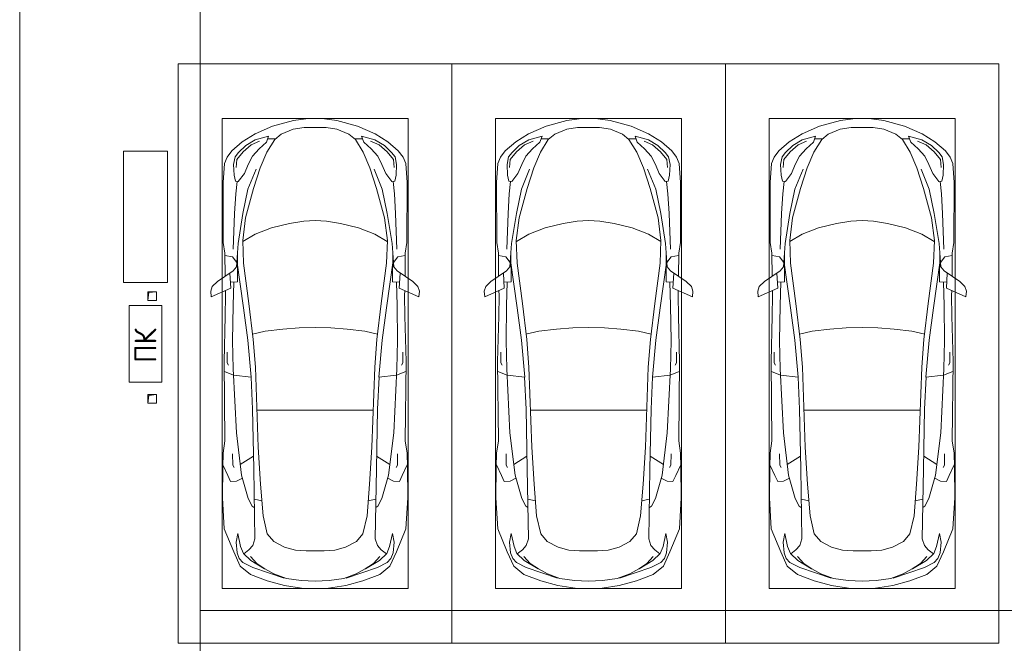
# Model space of a CAD drawing. Header units: millimetres. Extents: x -32229 to 169101, y -13689 to 125138.
# Tile 175 of 202: x 47985 to 56985, y 104350 to 110053. Entities that reach past the tile are written whole.
import ezdxf

# ---------------------------------------------------------------- set-up
doc = ezdxf.new("R2010")
doc.units = ezdxf.units.MM
for name, color, linetype, lineweight in [('A-____-NOTE-TEXT', 5, 'Continuous', 18), ('A-DETL-GENF-OTLN', 7, 'Continuous', 18), ('A-FLOR-____-OTLN', 7, 'Continuous', 18), ('A-GENM-____-OTLN', 7, 'Continuous', 18), ('C-PRKG-____-OTLN', 7, 'Continuous', 18), ('M-EQPM-____-OTLN', 7, 'Continuous', 18), ('S-COLS-____-MCUT', 7, 'Continuous', 40)]:
    doc.layers.add(name, color=color, linetype=linetype, lineweight=lineweight)
doc.styles.add('GOST Common', font='GOST_Common.ttf', dxfattribs={"height": 200})

# ---------------------------------------------------------------- blocks, each defined once
blk = doc.blocks.new('АР_Машиноместо - 5300x2500_С-V10--01 ЭМ')
at = {"layer": 'A-DETL-GENF-OTLN', "color": 253, "lineweight": 13, "true_color": 0xaaaaaa}
for p, q in [((1052.6, -517.5), (861.8, -571.6)), ((1165.1, -503.1), (1052.6, -517.5)), ((1250, -500), (1165.1, -503.1)), ((1250, -500), (1334.9, -503.1)), ((1334.9, -503.1), (1447.4, -517.5)), ((1447.4, -517.5), (1638.2, -571.6)), ((861.8, -571.6), (701.8, -640.4)), ((1050.7, -599.4), (941.4, -642.2)), ((1148.8, -583), (1050.7, -599.4)), ((1250, -581.6), (1148.8, -583)), ((1250, -581.6), (1351.2, -583)), ((1351.2, -583), (1449.3, -599.4)), ((1449.3, -599.4), (1558.6, -642.2)), ((1638.2, -571.6), (1798.2, -640.4)), ((584.4, -714.6), (489, -795.6)), ((701.8, -640.4), (584.4, -714.6)), ((703.5, -696.4), (616.5, -746.4)), ((824.6, -660.9), (703.5, -696.4)), ((737.5, -778.3), (804.5, -715.7)), ((804.5, -715.7), (824.6, -660.9)), ((881.5, -691.6), (809.1, -809.4)), ((888.4, -685.9), (815.2, -686.6)), ((941.4, -642.2), (881.5, -691.6)), ((1558.6, -642.2), (1618.5, -691.6)), ((1611.6, -685.9), (1684.8, -686.6)), ((1618.5, -691.6), (1690.9, -809.4)), ((1695.5, -715.7), (1675.4, -660.9)), ((1675.4, -660.9), (1796.5, -696.4)), ((1762.5, -778.3), (1695.5, -715.7)), ((1796.5, -696.4), (1883.5, -746.4)), ((1798.2, -640.4), (1915.6, -714.6)), ((1915.6, -714.6), (2011, -795.6)), ((489, -795.6), (445.9, -853.1)), ((616.5, -746.4), (550, -812.3)), ((677.4, -843.7), (737.5, -778.3)), ((809.1, -809.4), (749.2, -950.3)), ((1690.9, -809.4), (1750.8, -950.3)), ((1822.6, -843.7), (1762.5, -778.3)), ((1883.5, -746.4), (1950, -812.3)), ((2011, -795.6), (2054.1, -853.1)), ((445.9, -853.1), (420.9, -910.7)), ((519.1, -851.5), (505.7, -920)), ((550, -812.3), (519.1, -851.5)), ((639.1, -920), (677.4, -843.7)), ((1860.9, -920), (1822.6, -843.7)), ((1950, -812.3), (1980.9, -851.5)), ((1980.9, -851.5), (1994.3, -920)), ((2054.1, -853.1), (2079.1, -910.7)), ((420.9, -910.7), (409.5, -1087)), ((505.7, -920), (510.2, -1018.7)), ((603.4, -1004.8), (639.1, -920)), ((749.2, -950.3), (687.4, -1141)), ((1750.8, -950.3), (1812.6, -1141)), ((1896.6, -1004.8), (1860.9, -920)), ((1994.3, -920), (1989.8, -1018.7)), ((2079.1, -910.7), (2090.5, -1087)), ((510.2, -1018.7), (521.5, -1074.5)), ((521.5, -1074.5), (548.5, -1076.2)), ((548.5, -1076.2), (603.4, -1004.8)), ((1951.5, -1076.2), (1896.6, -1004.8)), ((1978.5, -1074.5), (1951.5, -1076.2)), ((1989.8, -1018.7), (1978.5, -1074.5)), ((409.5, -1087), (410.6, -1634.2)), ((687.4, -1141), (615.4, -1410.3)), ((1812.6, -1141), (1884.6, -1410.3)), ((2090.5, -1087), (2089.4, -1634.2)), ((615.4, -1410.3), (589.4, -1615.5)), ((1016.6, -1459.9), (1146.9, -1439.4)), ((1146.9, -1439.4), (1250, -1434.1)), ((1353.1, -1439.4), (1250, -1434.1)), ((1483.4, -1459.9), (1353.1, -1439.4)), ((1884.6, -1410.3), (1910.6, -1615.5)), ((703.6, -1557.1), (852.8, -1499)), ((852.8, -1499), (1016.6, -1459.9)), ((1647.2, -1499), (1483.4, -1459.9)), ((1796.4, -1557.1), (1647.2, -1499)), ((589.4, -1615.5), (595.8, -1824.8)), ((590.4, -1624.3), (703.6, -1557.1)), ((1909.6, -1624.3), (1796.4, -1557.1)), ((1910.6, -1615.5), (1904.2, -1824.8)), ((410.6, -1634.2), (426.5, -1730.9)), ((546.5, -1642.6), (530.6, -1857.6)), ((1953.5, -1642.6), (1969.4, -1857.6)), ((2089.4, -1634.2), (2073.5, -1730.9)), ((426.5, -1730.9), (427.5, -1943)), ((495, -1765.3), (426.6, -1753.4)), ((533.6, -1816.8), (495, -1765.3)), ((597, -2231), (535, -1798.3)), ((540.9, -1993.7), (539.8, -1733.1)), ((1903, -2231), (1965, -1798.3)), ((1959.1, -1993.7), (1960.2, -1733.1)), ((1966.4, -1816.8), (2005, -1765.3)), ((2005, -1765.3), (2073.4, -1753.4)), ((2073.5, -1730.9), (2072.5, -1943)), ((530.6, -1857.6), (500.6, -1894.5)), ((595.8, -1824.8), (644.6, -2191.8)), ((1904.2, -1824.8), (1855.4, -2191.8)), ((1969.4, -1857.6), (1999.4, -1894.5)), ((500.6, -1894.5), (357.8, -1990.1)), ((479.9, -2052.9), (471, -1914.3)), ((1999.4, -1894.5), (2142.2, -1990.1)), ((2020.1, -2052.9), (2029, -1914.3)), ((309.5, -2036.1), (296.8, -2079.9)), ((301.4, -2130.5), (479.9, -2052.9)), ((357.8, -1990.1), (309.5, -2036.1)), ((540.9, -1993.7), (476.3, -1997.9)), ((505.9, -1996), (500, -2210.1)), ((1959.1, -1993.7), (2023.7, -1997.9)), ((1994.1, -1996), (2000, -2210.1)), ((2198.6, -2130.5), (2020.1, -2052.9)), ((2142.2, -1990.1), (2190.5, -2036.1)), ((2190.5, -2036.1), (2203.2, -2079.9)), ((296.8, -2079.9), (301.4, -2130.5)), ((428.2, -2308.5), (432.3, -2119.9)), ((432.3, -2119.9), (430.7, -2073.9)), ((2067.7, -2119.9), (2069.3, -2073.9)), ((2071.8, -2308.5), (2067.7, -2119.9)), ((2203.2, -2079.9), (2198.6, -2130.5)), ((500, -2210.1), (495.7, -2532.3)), ((636.6, -2526.5), (597, -2231)), ((644.6, -2191.8), (684.2, -2522.3)), ((1855.4, -2191.8), (1815.8, -2522.3)), ((1863.4, -2526.5), (1903, -2231)), ((2000, -2210.1), (2004.3, -2532.3)), ((417.5, -2723), (428.2, -2308.5)), ((2082.5, -2723), (2071.8, -2308.5)), ((495.7, -2532.3), (501.4, -2789.7)), ((636.6, -2526.5), (665.8, -2867.4)), ((684.2, -2522.3), (704.9, -2775.5)), ((1815.8, -2522.3), (1795.1, -2775.5)), ((1863.4, -2526.5), (1834.2, -2867.4)), ((2004.3, -2532.3), (1998.6, -2789.7)), ((447.8, -2638.7), (447.8, -2733.7)), ((2052.2, -2638.7), (2052.2, -2733.7)), ((426.5, -3446.8), (417.5, -2723)), ((447.8, -2733.7), (459.7, -2756.2)), ((501.4, -2789.7), (530.9, -3374.8)), ((704.9, -2775.5), (731.2, -3507.6)), ((1795.1, -2775.5), (1768.8, -3507.6)), ((1998.6, -2789.7), (1969.1, -3374.8)), ((2052.2, -2733.7), (2040.3, -2756.2)), ((2073.5, -3446.8), (2082.5, -2723)), ((505.1, -2846.9), (420.9, -2813.3)), ((665.8, -2867.4), (505.1, -2846.9)), ((665.6, -2864.6), (678.7, -3159.5)), ((1834.4, -2864.6), (1821.3, -3159.5)), ((1834.2, -2867.4), (1994.9, -2846.9)), ((1994.9, -2846.9), (2079.1, -2813.3)), ((678.7, -3159.5), (689.3, -3705.5)), ((1821.3, -3159.5), (1810.7, -3705.5)), ((530.9, -3374.8), (578.7, -3762.9)), ((1969.1, -3374.8), (1921.3, -3762.9)), ((409.5, -3560), (426.5, -3446.8)), ((731.2, -3507.6), (752.2, -3845.6)), ((1768.8, -3507.6), (1747.8, -3845.6)), ((2090.5, -3560), (2073.5, -3446.8)), ((405.6, -3688.5), (409.5, -3560)), ((495.5, -3566.1), (496.8, -3671.6)), ((687.1, -3588.8), (566.5, -3663.9)), ((1812.9, -3588.8), (1933.5, -3663.9)), ((2004.5, -3566.1), (2003.2, -3671.6)), ((2094.4, -3688.5), (2090.5, -3560)), ((403.4, -3968), (405.6, -3688.5)), ((408.2, -3667), (453.1, -3766.3)), ((496.8, -3671.6), (510.1, -3691.5)), ((2003.2, -3671.6), (1989.9, -3691.5)), ((2091.8, -3667), (2046.9, -3766.3)), ((2096.6, -3968), (2094.4, -3688.5)), ((453.1, -3766.3), (478.4, -3819.3)), ((578.7, -3762.9), (638.7, -3975.4)), ((689.3, -3705.5), (699.7, -4345.5)), ((1810.7, -3705.5), (1800.3, -4345.5)), ((1921.3, -3762.9), (1861.3, -3975.4)), ((2046.9, -3766.3), (2021.6, -3819.3)), ((478.4, -3819.3), (532.5, -3818.1)), ((532.5, -3818.1), (585.5, -3790.5)), ((752.2, -3845.6), (774.4, -4132.9)), ((1747.8, -3845.6), (1725.6, -4132.9)), ((1967.5, -3818.1), (1914.5, -3790.5)), ((2021.6, -3819.3), (1967.5, -3818.1)), ((419.6, -4254.2), (403.4, -3968)), ((638.7, -3975.4), (675.2, -4045.5)), ((675.2, -4045.5), (694.6, -4057.6)), ((1824.8, -4045.5), (1805.4, -4057.6)), ((1861.3, -3975.4), (1824.8, -4045.5)), ((2080.4, -4254.2), (2096.6, -3968)), ((774.4, -4132.9), (812.5, -4298.9)), ((1725.6, -4132.9), (1687.5, -4298.9)), ((507.1, -4462.6), (419.6, -4254.2)), ((543.7, -4295.1), (528.4, -4374.7)), ((569.5, -4413.1), (543.7, -4295.1)), ((812.5, -4298.9), (872.7, -4370.2)), ((1687.5, -4298.9), (1627.3, -4370.2)), ((1930.5, -4413.1), (1956.3, -4295.1)), ((1956.3, -4295.1), (1971.6, -4374.7)), ((1992.9, -4462.6), (2080.4, -4254.2)), ((528.4, -4374.7), (536.4, -4471.4)), ((679.6, -4406.3), (645, -4445.5)), ((699.7, -4345.5), (679.6, -4406.3)), ((872.7, -4370.2), (970.5, -4419.3)), ((1627.3, -4370.2), (1529.5, -4419.3)), ((1800.3, -4345.5), (1820.4, -4406.3)), ((1820.4, -4406.3), (1855, -4445.5)), ((1971.6, -4374.7), (1963.6, -4471.4)), ((565.9, -4595.1), (507.1, -4462.6)), ((536.4, -4471.4), (557.5, -4525.7)), ((594.6, -4479.3), (569.5, -4413.1)), ((661.8, -4543.1), (594.6, -4479.3)), ((645, -4445.5), (597.3, -4481.4)), ((970.5, -4419.3), (1069.6, -4447.3)), ((1069.6, -4447.3), (1167.1, -4453.2)), ((1167.1, -4453.2), (1250, -4453.9)), ((1332.9, -4453.2), (1250, -4453.9)), ((1430.4, -4447.3), (1332.9, -4453.2)), ((1529.5, -4419.3), (1430.4, -4447.3)), ((1838.2, -4543.1), (1905.4, -4479.3)), ((1855, -4445.5), (1902.7, -4481.4)), ((1905.4, -4479.3), (1930.5, -4413.1)), ((1934.1, -4595.1), (1992.9, -4462.6)), ((1963.6, -4471.4), (1942.5, -4525.7)), ((557.5, -4525.7), (590.7, -4560.1)), ((590.7, -4560.1), (680.7, -4606.5)), ((717.1, -4568.9), (659.6, -4505.3)), ((788.5, -4617.7), (661.8, -4543.1)), ((791.3, -4619.7), (717.1, -4568.9)), ((1708.7, -4619.7), (1782.9, -4568.9)), ((1711.5, -4617.7), (1838.2, -4543.1)), ((1782.9, -4568.9), (1840.4, -4505.3)), ((1909.3, -4560.1), (1819.3, -4606.5)), ((1942.5, -4525.7), (1909.3, -4560.1)), ((659.1, -4669.9), (565.9, -4595.1)), ((812.7, -4729.4), (659.1, -4669.9)), ((680.7, -4606.5), (967, -4703.6)), ((873.9, -4665.1), (791.3, -4619.7)), ((988.2, -4706.7), (873.9, -4665.1)), ((1511.8, -4706.7), (1626.1, -4665.1)), ((1819.3, -4606.5), (1533, -4703.6)), ((1626.1, -4665.1), (1708.7, -4619.7)), ((1687.3, -4729.4), (1840.9, -4669.9)), ((1840.9, -4669.9), (1934.1, -4595.1)), ((970.2, -4771.8), (812.7, -4729.4)), ((1122.2, -4726.4), (988.2, -4706.7)), ((1250, -4731.7), (1122.2, -4726.4)), ((1250, -4731.7), (1377.8, -4726.4)), ((1377.8, -4726.4), (1511.8, -4706.7)), ((1529.8, -4771.8), (1687.3, -4729.4)), ((1126.4, -4794.1), (970.2, -4771.8)), ((1250, -4800), (1126.4, -4794.1)), ((1250, -4800), (1373.6, -4794.1)), ((1373.6, -4794.1), (1529.8, -4771.8))]:
    blk.add_line(p, q, dxfattribs=at)
at = {"layer": 'A-DETL-GENF-OTLN', "color": 254, "lineweight": 13, "true_color": 0xd4d4d4}
for p, q in [((742.6, -707.8), (664.7, -739.9)), ((1757.4, -707.8), (1835.3, -739.9)), ((591.7, -805), (534.5, -874.4)), ((664.7, -739.9), (591.7, -805)), ((1835.3, -739.9), (1908.3, -805)), ((1908.3, -805), (1965.5, -874.4)), ((534.5, -874.4), (528.1, -949.5)), ((1965.5, -874.4), (1971.9, -949.5)), ((710.2, -962.8), (636.7, -1146)), ((1789.8, -962.8), (1863.3, -1146)), ((537.4, -1076.1), (524.9, -1188.6)), ((1962.6, -1076.1), (1975.1, -1188.6)), ((636.7, -1146), (590.3, -1367.8)), ((1863.3, -1146), (1909.7, -1367.8)), ((524.9, -1188.6), (513.9, -1368.9)), ((1975.1, -1188.6), (1986.1, -1368.9)), ((513.9, -1368.9), (502.3, -1696.3)), ((590.3, -1367.8), (546.5, -1642.6)), ((1909.7, -1367.8), (1953.5, -1642.6)), ((1986.1, -1368.9), (1997.7, -1696.3)), ((794.6, -2446), (955.7, -2426.8)), ((955.7, -2426.8), (1105.5, -2413.7)), ((1105.5, -2413.7), (1250, -2412.9)), ((1394.5, -2413.7), (1250, -2412.9)), ((1544.3, -2426.8), (1394.5, -2413.7)), ((1705.4, -2446), (1544.3, -2426.8)), ((677.9, -2473), (794.6, -2446)), ((1822.1, -2473), (1705.4, -2446)), ((715.1, -3168.3), (1250, -3167.3)), ((1784.9, -3168.3), (1250, -3167.3)), ((694.6, -3980.4), (765.1, -3996.8)), ((1805.4, -3980.4), (1734.9, -3996.8))]:
    blk.add_line(p, q, dxfattribs=at)
at = {"layer": 'C-PRKG-____-OTLN', "color": 253, "lineweight": 13, "true_color": 0xaaaaaa}
for p, q in [((2500, 0), (0, 0)), ((0, 0), (0, -5300)), ((2500, 0), (2500, -5300)), ((400, -500), (400, -4800)), ((400, -500), (2100, -500)), ((2100, -500), (2100, -4800)), ((400, -4800), (2100, -4800)), ((2500, -5300), (0, -5300))]:
    blk.add_line(p, q, dxfattribs=at)
blk = doc.blocks.new('АР_Машиноместо - 5300x2500_С-V8--01 ЭМ')
at = {"layer": 'A-DETL-GENF-OTLN', "color": 253, "lineweight": 13, "true_color": 0xaaaaaa}
for p, q in [((970.2, 4771.8), (812.7, 4729.4)), ((1126.4, 4794.1), (970.2, 4771.8)), ((1250, 4800), (1126.4, 4794.1)), ((1250, 4800), (1373.6, 4794.1)), ((1373.6, 4794.1), (1529.8, 4771.8)), ((1529.8, 4771.8), (1687.3, 4729.4)), ((812.7, 4729.4), (659.1, 4669.9)), ((680.7, 4606.5), (967, 4703.6)), ((988.2, 4706.7), (873.9, 4665.1)), ((1122.2, 4726.4), (988.2, 4706.7)), ((1250, 4731.7), (1122.2, 4726.4)), ((1250, 4731.7), (1377.8, 4726.4)), ((1377.8, 4726.4), (1511.8, 4706.7)), ((1511.8, 4706.7), (1626.1, 4665.1)), ((1819.3, 4606.5), (1533, 4703.6)), ((1687.3, 4729.4), (1840.9, 4669.9)), ((565.9, 4595.1), (507.1, 4462.6)), ((659.1, 4669.9), (565.9, 4595.1)), ((590.7, 4560.1), (680.7, 4606.5)), ((788.5, 4617.7), (661.8, 4543.1)), ((791.3, 4619.7), (717.1, 4568.9)), ((873.9, 4665.1), (791.3, 4619.7)), ((1626.1, 4665.1), (1708.7, 4619.7)), ((1708.7, 4619.7), (1782.9, 4568.9)), ((1711.5, 4617.7), (1838.2, 4543.1)), ((1909.3, 4560.1), (1819.3, 4606.5)), ((1840.9, 4669.9), (1934.1, 4595.1)), ((1934.1, 4595.1), (1992.9, 4462.6)), ((536.4, 4471.4), (557.5, 4525.7)), ((557.5, 4525.7), (590.7, 4560.1)), ((661.8, 4543.1), (594.6, 4479.3)), ((717.1, 4568.9), (659.6, 4505.3)), ((1782.9, 4568.9), (1840.4, 4505.3)), ((1838.2, 4543.1), (1905.4, 4479.3)), ((1942.5, 4525.7), (1909.3, 4560.1)), ((1963.6, 4471.4), (1942.5, 4525.7)), ((507.1, 4462.6), (419.6, 4254.2)), ((528.4, 4374.7), (536.4, 4471.4)), ((569.5, 4413.1), (543.7, 4295.1)), ((594.6, 4479.3), (569.5, 4413.1)), ((645, 4445.5), (597.3, 4481.4)), ((679.6, 4406.3), (645, 4445.5)), ((872.7, 4370.2), (970.5, 4419.3)), ((970.5, 4419.3), (1069.6, 4447.3)), ((1069.6, 4447.3), (1167.1, 4453.2)), ((1167.1, 4453.2), (1250, 4453.9)), ((1332.9, 4453.2), (1250, 4453.9)), ((1430.4, 4447.3), (1332.9, 4453.2)), ((1529.5, 4419.3), (1430.4, 4447.3)), ((1627.3, 4370.2), (1529.5, 4419.3)), ((1820.4, 4406.3), (1855, 4445.5)), ((1855, 4445.5), (1902.7, 4481.4)), ((1905.4, 4479.3), (1930.5, 4413.1)), ((1930.5, 4413.1), (1956.3, 4295.1)), ((1971.6, 4374.7), (1963.6, 4471.4)), ((1992.9, 4462.6), (2080.4, 4254.2)), ((543.7, 4295.1), (528.4, 4374.7)), ((699.7, 4345.5), (679.6, 4406.3)), ((689.3, 3705.5), (699.7, 4345.5)), ((812.5, 4298.9), (872.7, 4370.2)), ((1687.5, 4298.9), (1627.3, 4370.2)), ((1800.3, 4345.5), (1820.4, 4406.3)), ((1810.7, 3705.5), (1800.3, 4345.5)), ((1956.3, 4295.1), (1971.6, 4374.7)), ((419.6, 4254.2), (403.4, 3968)), ((774.4, 4132.9), (812.5, 4298.9)), ((1725.6, 4132.9), (1687.5, 4298.9)), ((2080.4, 4254.2), (2096.6, 3968)), ((675.2, 4045.5), (694.6, 4057.6)), ((752.2, 3845.6), (774.4, 4132.9)), ((1747.8, 3845.6), (1725.6, 4132.9)), ((1824.8, 4045.5), (1805.4, 4057.6)), ((403.4, 3968), (405.6, 3688.5)), ((578.7, 3762.9), (638.7, 3975.4)), ((638.7, 3975.4), (675.2, 4045.5)), ((1861.3, 3975.4), (1824.8, 4045.5)), ((1921.3, 3762.9), (1861.3, 3975.4)), ((2096.6, 3968), (2094.4, 3688.5)), ((453.1, 3766.3), (478.4, 3819.3)), ((478.4, 3819.3), (532.5, 3818.1)), ((532.5, 3818.1), (585.5, 3790.5)), ((731.2, 3507.6), (752.2, 3845.6)), ((1768.8, 3507.6), (1747.8, 3845.6)), ((1967.5, 3818.1), (1914.5, 3790.5)), ((2021.6, 3819.3), (1967.5, 3818.1)), ((2046.9, 3766.3), (2021.6, 3819.3)), ((408.2, 3667), (453.1, 3766.3)), ((496.8, 3671.6), (510.1, 3691.5)), ((530.9, 3374.8), (578.7, 3762.9)), ((678.7, 3159.5), (689.3, 3705.5)), ((1821.3, 3159.5), (1810.7, 3705.5)), ((1969.1, 3374.8), (1921.3, 3762.9)), ((2003.2, 3671.6), (1989.9, 3691.5)), ((2091.8, 3667), (2046.9, 3766.3)), ((405.6, 3688.5), (409.5, 3560)), ((495.5, 3566.1), (496.8, 3671.6)), ((687.1, 3588.8), (566.5, 3663.9)), ((1812.9, 3588.8), (1933.5, 3663.9)), ((2004.5, 3566.1), (2003.2, 3671.6)), ((2094.4, 3688.5), (2090.5, 3560)), ((409.5, 3560), (426.5, 3446.8)), ((2090.5, 3560), (2073.5, 3446.8)), ((426.5, 3446.8), (417.5, 2723)), ((704.9, 2775.5), (731.2, 3507.6)), ((1795.1, 2775.5), (1768.8, 3507.6)), ((2073.5, 3446.8), (2082.5, 2723)), ((501.4, 2789.7), (530.9, 3374.8)), ((1998.6, 2789.7), (1969.1, 3374.8)), ((665.6, 2864.6), (678.7, 3159.5)), ((1834.4, 2864.6), (1821.3, 3159.5)), ((505.1, 2846.9), (420.9, 2813.3)), ((665.8, 2867.4), (505.1, 2846.9)), ((636.6, 2526.5), (665.8, 2867.4)), ((1834.2, 2867.4), (1994.9, 2846.9)), ((1863.4, 2526.5), (1834.2, 2867.4)), ((1994.9, 2846.9), (2079.1, 2813.3)), ((417.5, 2723), (428.2, 2308.5)), ((447.8, 2733.7), (459.7, 2756.2)), ((447.8, 2638.7), (447.8, 2733.7)), ((495.7, 2532.3), (501.4, 2789.7)), ((684.2, 2522.3), (704.9, 2775.5)), ((1815.8, 2522.3), (1795.1, 2775.5)), ((2004.3, 2532.3), (1998.6, 2789.7)), ((2052.2, 2733.7), (2040.3, 2756.2)), ((2052.2, 2638.7), (2052.2, 2733.7)), ((2082.5, 2723), (2071.8, 2308.5)), ((500, 2210.1), (495.7, 2532.3)), ((636.6, 2526.5), (597, 2231)), ((644.6, 2191.8), (684.2, 2522.3)), ((1855.4, 2191.8), (1815.8, 2522.3)), ((1863.4, 2526.5), (1903, 2231)), ((2000, 2210.1), (2004.3, 2532.3)), ((428.2, 2308.5), (432.3, 2119.9)), ((2071.8, 2308.5), (2067.7, 2119.9)), ((505.9, 1996), (500, 2210.1)), ((597, 2231), (535, 1798.3)), ((595.8, 1824.8), (644.6, 2191.8)), ((1904.2, 1824.8), (1855.4, 2191.8)), ((1903, 2231), (1965, 1798.3)), ((1994.1, 1996), (2000, 2210.1)), ((296.8, 2079.9), (301.4, 2130.5)), ((309.5, 2036.1), (296.8, 2079.9)), ((301.4, 2130.5), (479.9, 2052.9)), ((432.3, 2119.9), (430.7, 2073.9)), ((2198.6, 2130.5), (2020.1, 2052.9)), ((2067.7, 2119.9), (2069.3, 2073.9)), ((2190.5, 2036.1), (2203.2, 2079.9)), ((2203.2, 2079.9), (2198.6, 2130.5)), ((357.8, 1990.1), (309.5, 2036.1)), ((500.6, 1894.5), (357.8, 1990.1)), ((479.9, 2052.9), (471, 1914.3)), ((540.9, 1993.7), (476.3, 1997.9)), ((540.9, 1993.7), (539.8, 1733.1)), ((1959.1, 1993.7), (2023.7, 1997.9)), ((1959.1, 1993.7), (1960.2, 1733.1)), ((1999.4, 1894.5), (2142.2, 1990.1)), ((2020.1, 2052.9), (2029, 1914.3)), ((2142.2, 1990.1), (2190.5, 2036.1)), ((426.5, 1730.9), (427.5, 1943)), ((530.6, 1857.6), (500.6, 1894.5)), ((1969.4, 1857.6), (1999.4, 1894.5)), ((2073.5, 1730.9), (2072.5, 1943)), ((533.6, 1816.8), (495, 1765.3)), ((546.5, 1642.6), (530.6, 1857.6)), ((589.4, 1615.5), (595.8, 1824.8)), ((1910.6, 1615.5), (1904.2, 1824.8)), ((1953.5, 1642.6), (1969.4, 1857.6)), ((1966.4, 1816.8), (2005, 1765.3)), ((410.6, 1634.2), (426.5, 1730.9)), ((495, 1765.3), (426.6, 1753.4)), ((2005, 1765.3), (2073.4, 1753.4)), ((2089.4, 1634.2), (2073.5, 1730.9)), ((409.5, 1087), (410.6, 1634.2)), ((590.4, 1624.3), (703.6, 1557.1)), ((1909.6, 1624.3), (1796.4, 1557.1)), ((2090.5, 1087), (2089.4, 1634.2)), ((615.4, 1410.3), (589.4, 1615.5)), ((703.6, 1557.1), (852.8, 1499)), ((1796.4, 1557.1), (1647.2, 1499)), ((1884.6, 1410.3), (1910.6, 1615.5)), ((852.8, 1499), (1016.6, 1459.9)), ((1016.6, 1459.9), (1146.9, 1439.4)), ((1483.4, 1459.9), (1353.1, 1439.4)), ((1647.2, 1499), (1483.4, 1459.9)), ((687.4, 1141), (615.4, 1410.3)), ((1146.9, 1439.4), (1250, 1434.1)), ((1353.1, 1439.4), (1250, 1434.1)), ((1812.6, 1141), (1884.6, 1410.3)), ((420.9, 910.7), (409.5, 1087)), ((749.2, 950.3), (687.4, 1141)), ((1750.8, 950.3), (1812.6, 1141)), ((2079.1, 910.7), (2090.5, 1087)), ((505.7, 920), (510.2, 1018.7)), ((510.2, 1018.7), (521.5, 1074.5)), ((521.5, 1074.5), (548.5, 1076.2)), ((548.5, 1076.2), (603.4, 1004.8)), ((603.4, 1004.8), (639.1, 920)), ((1896.6, 1004.8), (1860.9, 920)), ((1951.5, 1076.2), (1896.6, 1004.8)), ((1978.5, 1074.5), (1951.5, 1076.2)), ((1989.8, 1018.7), (1978.5, 1074.5)), ((1994.3, 920), (1989.8, 1018.7)), ((445.9, 853.1), (420.9, 910.7)), ((519.1, 851.5), (505.7, 920)), ((639.1, 920), (677.4, 843.7)), ((809.1, 809.4), (749.2, 950.3)), ((1690.9, 809.4), (1750.8, 950.3)), ((1860.9, 920), (1822.6, 843.7)), ((1980.9, 851.5), (1994.3, 920)), ((2054.1, 853.1), (2079.1, 910.7)), ((489, 795.6), (445.9, 853.1)), ((550, 812.3), (519.1, 851.5)), ((616.5, 746.4), (550, 812.3)), ((677.4, 843.7), (737.5, 778.3)), ((1822.6, 843.7), (1762.5, 778.3)), ((1883.5, 746.4), (1950, 812.3)), ((1950, 812.3), (1980.9, 851.5)), ((2011, 795.6), (2054.1, 853.1)), ((584.4, 714.6), (489, 795.6)), ((703.5, 696.4), (616.5, 746.4)), ((737.5, 778.3), (804.5, 715.7)), ((881.5, 691.6), (809.1, 809.4)), ((1618.5, 691.6), (1690.9, 809.4)), ((1762.5, 778.3), (1695.5, 715.7)), ((1796.5, 696.4), (1883.5, 746.4)), ((1915.6, 714.6), (2011, 795.6)), ((701.8, 640.4), (584.4, 714.6)), ((861.8, 571.6), (701.8, 640.4)), ((824.6, 660.9), (703.5, 696.4)), ((804.5, 715.7), (824.6, 660.9)), ((888.4, 685.9), (815.2, 686.6)), ((941.4, 642.2), (881.5, 691.6)), ((1050.7, 599.4), (941.4, 642.2)), ((1449.3, 599.4), (1558.6, 642.2)), ((1558.6, 642.2), (1618.5, 691.6)), ((1611.6, 685.9), (1684.8, 686.6)), ((1638.2, 571.6), (1798.2, 640.4)), ((1695.5, 715.7), (1675.4, 660.9)), ((1675.4, 660.9), (1796.5, 696.4)), ((1798.2, 640.4), (1915.6, 714.6)), ((1052.6, 517.5), (861.8, 571.6)), ((1148.8, 583), (1050.7, 599.4)), ((1250, 581.6), (1148.8, 583)), ((1250, 581.6), (1351.2, 583)), ((1351.2, 583), (1449.3, 599.4)), ((1447.4, 517.5), (1638.2, 571.6)), ((1165.1, 503.1), (1052.6, 517.5)), ((1250, 500), (1165.1, 503.1)), ((1250, 500), (1334.9, 503.1)), ((1334.9, 503.1), (1447.4, 517.5))]:
    blk.add_line(p, q, dxfattribs=at)
at = {"layer": 'A-DETL-GENF-OTLN', "color": 254, "lineweight": 13, "true_color": 0xd4d4d4}
for p, q in [((694.6, 3980.4), (765.1, 3996.8)), ((1805.4, 3980.4), (1734.9, 3996.8)), ((715.1, 3168.3), (1250, 3167.3)), ((1784.9, 3168.3), (1250, 3167.3)), ((677.9, 2473), (794.6, 2446)), ((794.6, 2446), (955.7, 2426.8)), ((1705.4, 2446), (1544.3, 2426.8)), ((1822.1, 2473), (1705.4, 2446)), ((955.7, 2426.8), (1105.5, 2413.7)), ((1105.5, 2413.7), (1250, 2412.9)), ((1394.5, 2413.7), (1250, 2412.9)), ((1544.3, 2426.8), (1394.5, 2413.7)), ((513.9, 1368.9), (502.3, 1696.3)), ((590.3, 1367.8), (546.5, 1642.6)), ((1909.7, 1367.8), (1953.5, 1642.6)), ((1986.1, 1368.9), (1997.7, 1696.3)), ((524.9, 1188.6), (513.9, 1368.9)), ((636.7, 1146), (590.3, 1367.8)), ((1863.3, 1146), (1909.7, 1367.8)), ((1975.1, 1188.6), (1986.1, 1368.9)), ((537.4, 1076.1), (524.9, 1188.6)), ((1962.6, 1076.1), (1975.1, 1188.6)), ((710.2, 962.8), (636.7, 1146)), ((1789.8, 962.8), (1863.3, 1146)), ((534.5, 874.4), (528.1, 949.5)), ((1965.5, 874.4), (1971.9, 949.5)), ((591.7, 805), (534.5, 874.4)), ((1908.3, 805), (1965.5, 874.4)), ((664.7, 739.9), (591.7, 805)), ((742.6, 707.8), (664.7, 739.9)), ((1757.4, 707.8), (1835.3, 739.9)), ((1835.3, 739.9), (1908.3, 805))]:
    blk.add_line(p, q, dxfattribs=at)
at = {"layer": 'C-PRKG-____-OTLN', "color": 253, "lineweight": 13, "true_color": 0xaaaaaa}
for p, q in [((2500, 5300), (0, 5300)), ((0, 0), (0, 5300)), ((2500, 0), (2500, 5300)), ((400, 4800), (2100, 4800)), ((400, 500), (400, 4800)), ((2100, 500), (2100, 4800)), ((400, 500), (2100, 500)), ((2500, 0), (0, 0))]:
    blk.add_line(p, q, dxfattribs=at)
blk = doc.blocks.new('АР_Канал вертикальный прямоугольный - ПК-3224475--01 ЭМ')
at = {"layer": 'M-EQPM-____-OTLN', "color": 253, "lineweight": 13, "true_color": 0xaaaaaa}
for p, q in [((350, 150), (-350, 150)), ((-350, 150), (-350, -150)), ((-350, -150), (-350, 150)), ((-350, 150), (350, 150)), ((350, -150), (350, 150)), ((350, 150), (350, -150)), ((-350, -150), (350, -150)), ((350, -150), (-350, -150))]:
    blk.add_line(p, q, dxfattribs=at)
blk = doc.blocks.new('АР_Канал вертикальный прямоугольный - АПТ-5386077--01 ЭМ')
at = {"layer": 'M-EQPM-____-OTLN', "color": 253, "lineweight": 13, "true_color": 0xaaaaaa}
for p, q in [((40, 40), (-40, 40)), ((-40, 40), (-40, -40)), ((40, 40), (-40, 40)), ((-40, 40), (-40, -40)), ((-40, -40), (-40, 40)), ((-40, 40), (40, 40)), ((-40, -40), (-32, 32)), ((-40, -40), (-32, 32)), ((-32, 32), (40, 40)), ((-32, 32), (40, 40)), ((40, -40), (40, 40)), ((40, 40), (40, -40)), ((-40, -40), (40, -40)), ((40, -40), (-40, -40))]:
    blk.add_line(p, q, dxfattribs=at)
blk = doc.blocks.new('АР-Заполнение деф_ шва - Д_ш_-5806451--01 ЭМ')
at = {"layer": 'A-GENM-____-OTLN', "color": 253, "lineweight": 13, "true_color": 0xaaaaaa}
blk.add_line((0, 25), (21231.6, 25), dxfattribs=at)
blk = doc.blocks.new('Наметкина 10_РД_АР_П_отсоединено_rvt-1--01 ЭМ')
at = {"layer": 'A-FLOR-____-OTLN', "color": 253, "lineweight": 13, "true_color": 0xaaaaaa}
for p, q in [((47985.3, 110550), (47985.3, 98750)), ((49635.3, 98750), (49635.3, 110550)), ((65260.3, 104650), (49635.3, 104650))]:
    blk.add_line(p, q, dxfattribs=at)
at = {"layer": 'S-COLS-____-MCUT', "color": 253, "lineweight": 15, "true_color": 0xaaaaaa}
for p, q in [((49335.3, 108850), (48935.3, 108850)), ((48935.3, 108850), (48935.3, 107650)), ((49335.3, 107650), (49335.3, 108850)), ((48935.3, 107650), (49335.3, 107650))]:
    blk.add_line(p, q, dxfattribs=at)
at = {"layer": 'A-GENM-____-OTLN', "color": 253, "lineweight": 13, "true_color": 0xaaaaaa, "rotation": 270}
blk.add_blockref('АР-Заполнение деф_ шва - Д_ш_-5806451--01 ЭМ', (47960.3, 119960), dxfattribs=at)
at = {"layer": 'C-PRKG-____-OTLN', "color": 253, "lineweight": 13, "true_color": 0xaaaaaa, "rotation": 180}
for p in [(51935.3, 109650), (56935.3, 109650)]:
    blk.add_blockref('АР_Машиноместо - 5300x2500_С-V8--01 ЭМ', p, dxfattribs=at)
at = {"layer": 'C-PRKG-____-OTLN', "color": 253, "lineweight": 13, "true_color": 0xaaaaaa}
blk.add_blockref('АР_Машиноместо - 5300x2500_С-V10--01 ЭМ', (51935.3, 109650), dxfattribs=at)
at = {"layer": 'M-EQPM-____-OTLN', "color": 253, "lineweight": 13, "true_color": 0xaaaaaa}
for p in [(49196.8, 107525), (49196.8, 106585)]:
    blk.add_blockref('АР_Канал вертикальный прямоугольный - АПТ-5386077--01 ЭМ', p, dxfattribs=at)
at = {"layer": 'M-EQPM-____-OTLN', "color": 253, "lineweight": 13, "true_color": 0xaaaaaa, "rotation": 269.9999999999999}
blk.add_blockref('АР_Канал вертикальный прямоугольный - ПК-3224475--01 ЭМ', (49135.3, 107089.6), dxfattribs=at)
at = {"layer": 'A-____-NOTE-TEXT', "color": 253, "lineweight": 5, "true_color": 0xaaaaaa, "insert": (49034.1, 106914.8), "char_height": 200, "width": 384.81, "attachment_point": 1, "rotation": 90, "style": 'GOST Common'}
blk.add_mtext('ПК', dxfattribs=at)

msp = doc.modelspace()

# ---------------------------------------------------------------- block references
at = {"lineweight": 5}
msp.add_blockref('Наметкина 10_РД_АР_П_отсоединено_rvt-1--01 ЭМ', (0, 0), dxfattribs=at)

doc.saveas('drawing.dxf')
